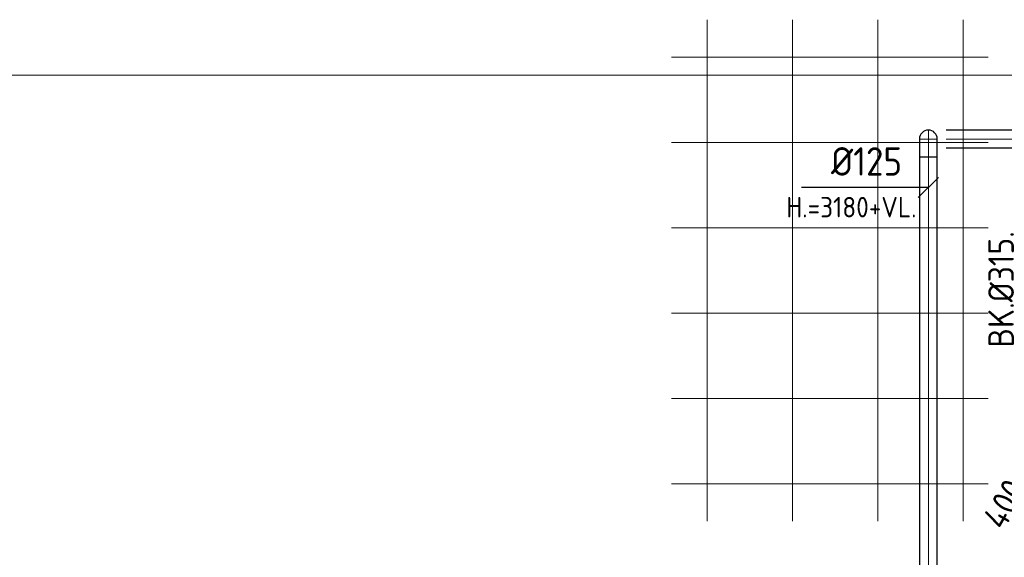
# Model space of a CAD drawing. Header units: millimetres. Extents: x -72425 to 38660, y 7096 to 51783.
# Tile 23 of 54: x -64634 to -57711, y 40208 to 43988. Entities that reach past the tile are written whole.
import ezdxf
from ezdxf.enums import TextEntityAlignment as Align

# ---------------------------------------------------------------- set-up
doc = ezdxf.new("R2010")
doc.units = ezdxf.units.MM
doc.header["$LTSCALE"] = 50
doc.layers.add('WL570---_BESTAAND-HARTLIJN', color=161, linetype='Continuous', lineweight=0)
doc.layers.add('WL570---_BESTAAND-MAATVOERING', color=161, linetype='Continuous', lineweight=0)
for name, color, linetype in [('WL570---_RETOUR', 100, 'Continuous'), ('WM570---_RETOUR', 2, 'Continuous'), ('WM570---_TOEVOER', 2, 'Continuous')]:
    doc.layers.add(name, color=color, linetype=linetype)
doc.styles.add('ISO', font='ISO', dxfattribs={"height": 162})
doc.styles.add('MAATVOERING', font='ISO')

# ---------------------------------------------------------------- blocks, each defined once
blk = doc.blocks.new('A$C33D74301')
at = {"color": 8, "linetype": 'Continuous', "lineweight": 13}
for p, q in [((-56400, -3700), (-56400, -175)), ((-55800, -3700), (-55800, -175)), ((-55200, -3700), (-55200, -175)), ((-54600, -3700), (-54600, -175)), ((-54424.8, -437.5), (-56650, -437.5)), ((-54424.8, -1037.5), (-56650, -1037.5)), ((-54424.8, -1637.5), (-56650, -1637.5)), ((-54424.8, -2237.5), (-56650, -2237.5)), ((-54424.8, -2837.5), (-56650, -2837.5)), ((-54424.8, -3437.5), (-56650, -3437.5))]:
    blk.add_line(p, q, dxfattribs=at)
blk = doc.blocks.new('KARO')
for p, q in [((1, 0.5), (0, 0.5)), ((0, -0.5), (1, -0.5))]:
    blk.add_line(p, q)
at = {"invisible_edges": 15}
blk.add_3dface([(0, 0.5), (0, -0.5), (1, -0.5), (1, 0.5)], dxfattribs=at)
at = {"layer": 'WL570---_BESTAAND-HARTLIJN'}
blk.add_line((0, 0), (1, 0), dxfattribs=at)
blk = doc.blocks.new('MVLINE')
blk.add_line((35.4, -35.4), (-35.4, 35.4))
blk = doc.blocks.new('OBO12500090ZE_0')
blk.add_lwpolyline([(-62.5, 0), (-62.5, -125), (62.5, -125), (62.5, -62.5)])
at = {"layer": 'WL570---_BESTAAND-HARTLIJN'}
blk.add_line((0, 0), (0, -125), dxfattribs=at)
blk = doc.blocks.new('OBO12500090ZE')
blk.add_lwpolyline([(-62.5, 0), (62.5, 0), (62.5, 125, 1), (-62.5, 125)], format="xyb", close=True)
at = {"layer": 'WL570---_BESTAAND-HARTLIJN'}
for points in [[(0, 0), (0, 187.5)], [(-62.5, 125), (62.5, 125)]]:
    blk.add_lwpolyline(points, dxfattribs=at)

msp = doc.modelspace()

# ---------------------------------------------------------------- block references
at = {"layer": 'WM570---_TOEVOER'}
msp.add_blockref('A$C33D74301', (-3400.3, 44163.1), dxfattribs=at)

# ---------------------------------------------------------------- next in the draw order: linework, layer by layer
at = {"layer": 'WL570---_BESTAAND-MAATVOERING'}
msp.add_line((-72173, 43598), (-57599.3, 43598), dxfattribs=at)
at = {"layer": 'WM570---_RETOUR'}
msp.add_lwpolyline([(-58245.3, 42808.3), (-58380.4, 42808.3), (-59138.3, 42808.3)], dxfattribs=at)

# ---------------------------------------------------------------- next in the draw order: block references
at = {"layer": 'WL570---_RETOUR'}
for name, p in [('OBO12500090ZE', (-58245.3, 43024.1)), ('OBO12500090ZE_0', (-58245.3, 43149.1))]:
    msp.add_blockref(name, p, dxfattribs=at)
at = {"layer": 'WL570---_RETOUR', "xscale": 570.1460997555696, "yscale": 125, "zscale": 125}
msp.add_blockref('KARO', (-58120.3, 43149.1), dxfattribs=at)
at = {"layer": 'WL570---_RETOUR', "xscale": 3286.779899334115, "yscale": 125, "zscale": 125, "rotation": 270}
msp.add_blockref('KARO', (-58245.3, 43024.1), dxfattribs=at)
at = {"layer": 'WM570---_RETOUR', "xscale": 2, "yscale": 2, "zscale": 2, "rotation": 90}
msp.add_blockref('MVLINE', (-58245.3, 42808.3), dxfattribs=at)

# ---------------------------------------------------------------- next in the draw order: texts
at = {"layer": 'WM570---_RETOUR', "style": 'MAATVOERING'}
msp.add_text('%%c125', height=200, dxfattribs=at).set_placement((-58430.4, 42891.6), align=Align.RIGHT)
at = {"layer": 'WM570---_RETOUR', "style": 'ISO'}
msp.add_text('H.=3180+VL.', height=144, dxfattribs=at).set_placement((-59244.1, 42598))
msp.add_text('BK.%%c315.', height=180, rotation=90, dxfattribs=at).set_placement((-57644, 41682.7))
at = {"layer": 'WM570---_TOEVOER', "style": 'ISO'}
msp.add_text('400x200', height=180, rotation=60, dxfattribs=at).set_placement((-57716.6, 40390))

doc.saveas('drawing.dxf')
